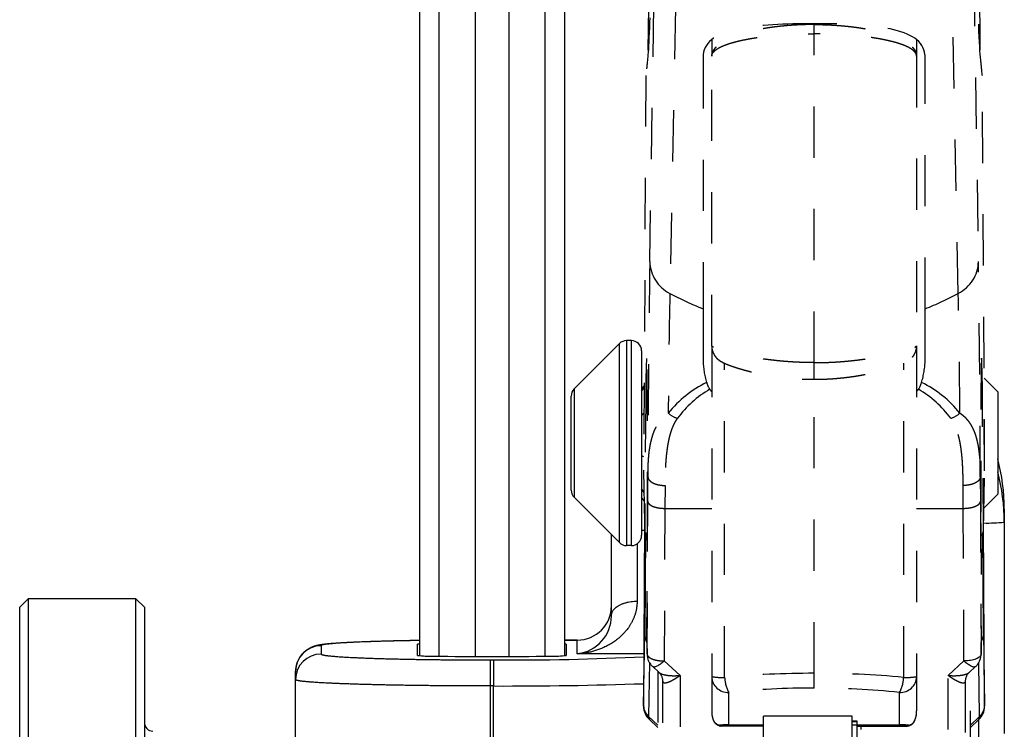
# Model space of a CAD drawing. Extents: x 117 to 632, y 106 to 545.
# Tile 3 of 8: x 117 to 174, y 375 to 417. Entities that reach past the tile are written whole.
import ezdxf

# ---------------------------------------------------------------- set-up
doc = ezdxf.new("R2010")
doc.units = 0
doc.linetypes.add('DASHED', pattern=[6, 3, -3])
doc.layers.get('0').update_dxf_attribs({"linetype": 'CONTINUOUS'})

msp = doc.modelspace()

# ---------------------------------------------------------------- linework, layer by layer
at = {"color": 7, "linetype": 'CONTINUOUS'}
for p, q in [((140.023, 545.247), (140.023, 379.459)), ((141.172, 545.247), (141.172, 379.429)), ((143.291, 545.247), (143.291, 379.415)), ((145.255, 545.247), (145.255, 379.415)), ((147.374, 545.247), (147.374, 379.429)), ((148.523, 545.247), (148.523, 379.459)), ((152.436, 397.91), (152.16, 397.91)), ((152.16, 397.91), (152.16, 391.596)), ((152.436, 391.596), (152.436, 397.91)), ((151.736, 397.734), (149.087, 395.086)), ((151.736, 391.605), (151.736, 397.734)), ((153.036, 397.31), (153.036, 391.627)), ((173.089, 395.708), (173.886, 394.91)), ((149.087, 395.086), (149.087, 391.744)), ((153.181, 395.277), (153.036, 395.075)), ((153.036, 394.988), (153.181, 395.182)), ((153.181, 395.174), (153.036, 394.978)), ((173.886, 394.91), (173.886, 391.805)), ((148.911, 391.766), (148.911, 394.662)), ((153.036, 393.566), (153.172, 393.659)), ((153.172, 393.631), (153.036, 393.53)), ((148.911, 389.159), (148.911, 391.766)), ((149.087, 391.744), (149.087, 388.734)), ((151.736, 386.086), (151.736, 391.605)), ((152.16, 391.596), (152.16, 385.91)), ((152.436, 385.91), (152.436, 391.596)), ((153.036, 391.627), (153.036, 386.51)), ((173.886, 391.805), (173.886, 388.91)), ((153.036, 391.173), (153.157, 391.129)), ((153.157, 391.096), (153.036, 391.132)), ((153.036, 389.212), (153.176, 389.043)), ((153.177, 389.026), (153.036, 389.191)), ((151.736, 386.086), (149.087, 388.734)), ((153.186, 388.537), (153.036, 388.745)), ((173.078, 388.102), (173.886, 388.91)), ((174.273, 388.043), (174.273, 387.284)), ((153.21, 387.294), (153.15, 376.506)), ((173.123, 376.506), (173.063, 387.293)), ((174.273, 387.284), (174.273, 374.897)), ((151.273, 381.811), (151.273, 386.548)), ((153.036, 386.813), (153.207, 386.813)), ((153.256, 386.632), (153.218, 380.774)), ((173.054, 380.774), (173.017, 386.632)), ((152.436, 385.91), (152.16, 385.91)), ((152.773, 386.014), (152.773, 382.651)), ((117.123, 382.794), (116.623, 382.294)), ((116.623, 371.044), (116.623, 382.294)), ((117.123, 382.794), (117.123, 371.044)), ((123.423, 382.794), (117.123, 382.794)), ((123.423, 371.044), (123.423, 382.794)), ((123.423, 382.794), (123.923, 382.294)), ((123.923, 382.294), (123.923, 371.044)), ((151.273, 381.8), (151.273, 381.811)), ((153.152, 376.525), (153.218, 380.774)), ((173.054, 380.774), (173.12, 376.525)), ((134.273, 380.044), (134.273, 379.558)), ((139.923, 379.476), (139.923, 380.127)), ((148.523, 380.376), (149.273, 380.376)), ((149.273, 380.375), (148.523, 380.375)), ((148.623, 380.127), (148.623, 379.476)), ((149.273, 379.573), (149.273, 380.375)), ((153.167, 379.573), (149.273, 379.573)), ((144.173, 379.213), (144.373, 379.213)), ((144.173, 379.213), (144.173, 377.687)), ((144.373, 379.213), (144.373, 377.687)), ((153.494, 379.058), (153.445, 375.905)), ((172.828, 375.905), (172.778, 379.058)), ((132.773, 378.059), (132.773, 378.545)), ((132.773, 378.06), (132.773, 378.059)), ((132.773, 363.559), (132.773, 378.059)), ((144.373, 377.687), (144.173, 377.687)), ((144.173, 377.687), (144.173, 367.986)), ((144.373, 368.101), (144.373, 377.687)), ((153.152, 376.506), (153.152, 376.526)), ((153.152, 376.498), (153.152, 376.506)), ((173.12, 376.526), (173.121, 376.506)), ((173.121, 376.506), (173.12, 376.498)), ((153.445, 375.905), (153.443, 375.86)), ((153.445, 375.905), (153.986, 375.4)), ((160.173, 374.446), (160.173, 375.912)), ((165.373, 375.912), (160.173, 375.912)), ((165.373, 374.446), (165.373, 375.912)), ((172.286, 375.4), (172.828, 375.905)), ((172.829, 375.86), (172.828, 375.905)), ((153.491, 375.719), (153.986, 375.257)), ((172.286, 375.257), (172.781, 375.718)), ((172.773, 373.321), (172.773, 375.711))]:
    msp.add_line(p, q, dxfattribs=at)
at = {"color": 7, "linetype": 'DASHED'}
for p, q in [((153.511, 402.535), (153.789, 419.281)), ((172.483, 419.313), (172.762, 402.535)), ((155.021, 417.394), (154.691, 400.676)), ((171.581, 400.676), (171.251, 417.427)), ((163.14, 416.414), (163.14, 416.466)), ((163.14, 415.876), (163.14, 416.414)), ((163.14, 396.619), (163.14, 415.876)), ((157.14, 415.531), (157.14, 414.567)), ((169.14, 415.525), (169.14, 414.567)), ((157.14, 414.567), (157.14, 414.569)), ((157.14, 397.597), (157.14, 414.567)), ((169.14, 414.567), (169.14, 397.597)), ((156.636, 414.502), (156.636, 399.775)), ((169.636, 399.775), (169.636, 414.502)), ((153.288, 413.44), (153.15, 390.299)), ((153.288, 413.439), (153.152, 390.307)), ((153.288, 413.439), (153.288, 413.44)), ((172.984, 413.441), (172.984, 413.439)), ((173.123, 390.299), (172.984, 413.441)), ((173.121, 390.307), (172.985, 413.44)), ((156.636, 399.775), (156.636, 396.769)), ((169.636, 396.769), (169.636, 399.775)), ((157.14, 397.597), (157.14, 378.233)), ((169.14, 397.597), (169.14, 378.233)), ((157.899, 378.189), (157.9, 396.581)), ((163.14, 395.643), (163.14, 396.619)), ((163.14, 378.431), (163.14, 395.643)), ((153.279, 394.371), (153.218, 386.853)), ((153.279, 394.371), (153.372, 394.371)), ((172.9, 394.371), (172.994, 394.371)), ((173.054, 386.853), (172.994, 394.371)), ((153.152, 390.314), (153.152, 390.307)), ((153.152, 390.314), (153.152, 390.299)), ((153.152, 390.307), (153.152, 390.299)), ((153.152, 390.299), (153.152, 390.278)), ((173.12, 390.307), (173.12, 390.314)), ((173.121, 390.299), (173.12, 390.307)), ((173.12, 390.278), (173.121, 390.299)), ((173.121, 390.299), (173.121, 390.314)), ((153.152, 390.278), (153.218, 386.853)), ((153.401, 388.495), (153.408, 389.927)), ((172.864, 389.925), (172.872, 388.495)), ((173.054, 386.853), (173.12, 390.278)), ((154.408, 389.428), (154.401, 388.086)), ((171.872, 388.086), (171.865, 389.426)), ((153.359, 379.56), (153.401, 388.495)), ((154.401, 388.086), (154.359, 379.151)), ((154.401, 388.086), (157.14, 388.086)), ((169.14, 388.086), (171.872, 388.086)), ((171.913, 379.151), (171.872, 388.086)), ((172.872, 388.495), (172.913, 379.56)), ((153.346, 380.231), (153.376, 387.209)), ((172.896, 387.209), (172.926, 380.231)), ((153.346, 380.231), (153.359, 379.56)), ((172.913, 379.56), (172.926, 380.231)), ((153.359, 379.56), (153.359, 379.542)), ((172.913, 379.56), (172.913, 379.54)), ((153.685, 378.821), (154.056, 378.483)), ((154.359, 379.151), (155.286, 378.305)), ((170.986, 378.305), (171.913, 379.151)), ((172.217, 378.483), (172.588, 378.821)), ((153.986, 378.546), (153.986, 361.237)), ((155.286, 378.305), (155.286, 357.13)), ((157.14, 378.233), (157.14, 376.238)), ((163.14, 377.566), (163.14, 378.431)), ((169.14, 378.233), (169.14, 376.238)), ((170.986, 357.13), (170.986, 378.305)), ((172.286, 361.237), (172.286, 378.546)), ((154.286, 377.973), (154.286, 377.952)), ((154.286, 357.538), (154.286, 377.957)), ((154.286, 377.952), (154.286, 377.957)), ((171.986, 377.973), (171.986, 377.952)), ((171.986, 377.957), (171.986, 357.538)), ((171.986, 377.957), (171.986, 377.952)), ((158.14, 375.412), (158.14, 377.308)), ((168.14, 375.412), (168.14, 377.308)), ((160.173, 375.344), (157.682, 375.344)), ((160.173, 375.347), (157.7, 375.347)), ((158.14, 375.412), (160.173, 375.412)), ((158.14, 375.398), (158.14, 375.412)), ((160.173, 375.398), (158.14, 375.398)), ((165.373, 375.656), (165.64, 375.656)), ((165.64, 375.585), (165.373, 375.585)), ((165.636, 375.401), (165.373, 375.401)), ((165.636, 375.412), (165.636, 375.401)), ((165.636, 375.401), (165.636, 372.856)), ((165.64, 375.656), (165.64, 375.412)), ((165.64, 375.398), (165.64, 375.412)), ((165.64, 375.412), (168.14, 375.412)), ((168.14, 375.398), (165.64, 375.398)), ((168.581, 375.347), (165.64, 375.347)), ((165.64, 375.344), (168.598, 375.344)), ((165.886, 357.13), (165.886, 375.344)), ((168.14, 375.412), (168.14, 375.398))]:
    msp.add_line(p, q, dxfattribs=at)
at = {"color": 7, "linetype": 'CONTINUOUS'}
for centre, radius, start, end in [((-25142.384, 660.055), 25296.999, 359.4447719, 359.5361401), ((25565.639, 660.912), 25393.985, 180.4638789, 180.5550407), ((152.16, 397.31), 0.6, 90, 135.03109), ((152.436, 397.31), 0.6, 0.08034, 90), ((149.511, 394.662), 0.6, 135.05841, 180.00001), ((162.882, 388.043), 11.391, 0.0008, 14.97841), ((162.886, 388.043), 11.387, 0.00085, 14.98103), ((162.886, 387.284), 11.387, 0.00013, 14.98103), ((149.511, 389.159), 0.6, 180, 224.87294), ((173.328, 395.278), 8.05, 268.11438, 276.74564), ((152.436, 386.51), 0.6, 270, 359.93877), ((152.16, 386.51), 0.6, 224.96264, 270), ((149.274, 382.375), 1.999, 269.96861, 359.9647), ((149.274, 382.375), 1.999, 269.98255, 359.97744), ((149.019, 381.813), 2.255, 276.48379, 359.68455), ((154.248, 380.766), 1.029, 179.58947, 208.87186), ((172.025, 380.766), 1.029, 331.12815, 0.41053), ((134.273, 378.544), 1.5, 89.98255, 179.98254), ((140.013, 379.909), 0.235, 87.43137, 112.37707), ((148.534, 379.909), 0.235, 67.62293, 92.56863), ((134.273, 378.059), 1.5, 89.98255, 179.98254), ((140.639, 385.009), 5.579, 262.63358, 271.84945), ((144.273, 688.259), 308.845, 269.3591, 270.6409), ((145.412, 537.369), 158.16, 269.62355, 272.80993), ((147.908, 385.009), 5.579, 268.15055, 277.36642), ((145.043, 620.357), 242.671, 269.84196, 271.91622), ((153.976, 376.534), 0.823, 180.57895, 229.85481), ((154.025, 376.509), 0.873, 180.16617, 228.15767), ((154.208, 376.494), 1.056, 179.77249, 227.22538), ((172.065, 376.494), 1.056, 312.77459, 0.22748), ((172.297, 376.534), 0.823, 310.14519, 359.42105), ((172.247, 376.509), 0.873, 311.84233, 359.83382), ((124.423, 375.544), 0.5, 179.99998, 270), ((153.617, 375.84), 0.175, 174.05641, 223.93984), ((172.656, 375.84), 0.175, 316.23821, 5.92354)]:
    msp.add_arc(centre, radius, start, end, dxfattribs=at)
at = {"color": 7, "linetype": 'DASHED'}
for centre, radius, start, end in [((1274.219, 387.099), 1120.815, 179.210883, 179.855453), ((155.671, 402.602), 2.161, 181.77668, 243.04815), ((170.602, 402.602), 2.161, 296.95185, 358.22332), ((-948.086, 387.097), 1120.954, 0.144532, 0.789093), ((715.763, 389.774), 561.178, 178.88687, 179.6028), ((162.752, 415.524), 16.895, 241.50163, 248.77649), ((163.52, 415.524), 16.895, 291.22351, 298.49837), ((-389.49, 389.774), 561.177, 0.3972, 1.11313), ((200.13, 394.712), 46.853, 177.35898, 180.41775), ((161.382, 396.853), 4.746, 181.02012, 197.11477), ((164.891, 396.853), 4.746, 342.88522, 358.97993), ((126.142, 394.712), 46.853, 359.58225, 2.64102), ((-27727.03, 385.559), 27895.413, 359.9848619, 0.0226385), ((159.737, 389.527), 6.597, 116.00832, 141.15406), ((160.321, 389.482), 6.477, 120.56807, 143.22521), ((158.065, 395.77), 1.258, 194.41579, 214.41373), ((159.858, 397.171), 3.532, 216.72353, 219.71135), ((166.429, 397.16), 3.514, 320.49223, 323.28142), ((168.208, 395.77), 1.259, 325.58704, 345.58331), ((165.952, 389.482), 6.477, 36.77478, 59.43193), ((166.536, 389.527), 6.597, 38.84606, 63.99163), ((155.547, 394.703), 1.406, 227.60896, 252.86266), ((170.726, 394.703), 1.406, 287.13753, 312.39124), ((153.904, 386.855), 0.685, 180.12134, 219.24521), ((172.369, 386.855), 0.685, 320.75479, 359.87866), ((154.359, 379.56), 1, 181.03694, 227.61528), ((171.913, 379.56), 1, 312.39899, 358.89522), ((153.562, 377.952), 0.725, 1.66302, 47.23352), ((158.104, 378.272), 0.964, 182.34169, 272.16432), ((157.739, 382.02), 3.834, 261.02674, 272.39321), ((163.104, 322.258), 56.173, 89.96234, 95.31664), ((160.064, 378.31), 2.169, 183.20313, 207.5102), ((163.177, 322.258), 56.173, 84.68336, 90.03766), ((168.177, 378.272), 0.964, 267.83568, 357.65831), ((166.217, 378.31), 2.169, 332.4898, 356.79687), ((168.542, 382.02), 3.834, 267.60679, 278.97326), ((172.711, 377.952), 0.725, 132.76645, 178.33698), ((163.111, 329.519), 48.047, 89.96469, 95.93782), ((163.17, 329.519), 48.047, 84.06218, 90.03531), ((158.581, 376.212), 1.441, 179.00269, 186.07529), ((158.209, 376.202), 1.069, 178.10521, 184.85379), ((158.794, 376.235), 1.655, 184.26782, 198.58127), ((158.781, 376.24), 1.643, 186.70012, 199.0868), ((167.844, 376.203), 1.296, 331.69495, 1.5145), ((167.779, 376.206), 1.362, 333.18109, 1.3412), ((157.235, 375.711), 0.0108, 199.65979, 230.35237), ((157.698, 375.873), 0.501, 199.36781, 209.57383), ((157.693, 375.876), 0.495, 200.4447, 258.03348), ((157.644, 375.839), 0.437, 198.17922, 209.19093), ((157.727, 375.865), 0.523, 206.89981, 265.23482), ((158.121, 368.422), 6.989, 89.8403, 94.35605), ((157.709, 375.526), 0.179, 228.64639, 267.33133), ((157.684, 375.402), 0.0579, 269.27227, 286.45971), ((158.127, 373.58), 1.818, 89.56523, 103.56652), ((168.16, 368.422), 6.989, 85.64395, 90.1597), ((168.154, 373.58), 1.818, 76.43348, 90.43477), ((168.572, 375.526), 0.179, 272.66867, 311.35361), ((168.597, 375.402), 0.0579, 253.53677, 270.60685), ((168.564, 375.842), 0.499, 273.94267, 325.59034), ((168.618, 375.82), 0.435, 279.64024, 327.82838), ((168.771, 375.708), 0.252, 324.06103, 332.33246), ((168.924, 375.596), 0.0622, 325.17389, 353.4044), ((168.988, 375.598), 0.00932, 258.72894, 315.15733)]:
    msp.add_arc(centre, radius, start, end, dxfattribs=at)
for points, degree, knots in [([(153.786, 428.805), (153.748, 426.945), (153.707, 424.946), (153.643, 421.858), (153.616, 420.529), (153.526, 416.822), (153.46, 415.157), (153.359, 414.148), (153.324, 413.794), (153.288, 413.44)], 3, [0, 0, 0, 0, 0.907986, 0.907986, 1.572747, 1.572747, 3.190328, 3.190328, 4.058003, 4.058003, 4.058003, 4.058003]), ([(172.984, 413.441), (172.949, 413.797), (172.914, 414.15), (172.797, 415.315), (172.719, 417.569), (172.589, 423.843), (172.537, 426.344), (172.486, 428.831)], 3, [0, 0, 0, 0, 0.867635, 0.867635, 2.854872, 2.854872, 4.223729, 4.223729, 4.223729, 4.223729]), ([(163.136, 416.466), (161.452, 416.466), (159.877, 416.4), (157.477, 415.906), (156.73, 415.448), (156.64, 414.62), (156.636, 414.542), (156.636, 414.502)], 3, [0, 0, 0, 0, 1, 1, 2.013004, 2.013004, 2.061702, 2.061702, 2.061702, 2.061702]), ([(163.14, 416.414), (162.553, 416.414), (161.52, 416.351), (160.194, 416.202), (158.931, 415.899), (158.214, 415.631), (157.493, 415.255), (157.141, 414.771), (157.14, 414.567)], 2, [0, 0, 0, 0.122336, 0.219973, 0.417122, 0.556238, 0.656031, 0.857651, 1, 1, 1]), ([(169.636, 414.502), (169.636, 414.542), (169.632, 414.62), (169.543, 415.448), (168.795, 415.906), (166.396, 416.4), (164.821, 416.466), (163.136, 416.466)], 3, [0, 0, 0, 0, 0.048698, 0.048698, 1.061702, 1.061702, 2.061702, 2.061702, 2.061702, 2.061702]), ([(163.14, 416.414), (163.727, 416.414), (164.761, 416.351), (166.087, 416.202), (167.35, 415.899), (168.067, 415.631), (168.788, 415.255), (169.14, 414.771), (169.14, 414.567)], 2, [0, 0, 0, 0.122336, 0.219973, 0.417122, 0.556238, 0.656031, 0.857651, 1, 1, 1]), ([(157.14, 414.569), (157.142, 414.713), (157.493, 415.054), (158.552, 415.445), (160.194, 415.725), (161.52, 415.831), (162.553, 415.876), (163.14, 415.876)], 2, [0.0013562, 0.0013562, 0.0013562, 0.1423494, 0.3439692, 0.5828778, 0.7800273, 0.8776637, 1, 1, 1]), ([(169.14, 414.567), (169.14, 414.711), (168.788, 415.054), (167.729, 415.445), (166.087, 415.725), (164.761, 415.831), (163.727, 415.876), (163.14, 415.876)], 2, [0, 0, 0, 0.142349, 0.343969, 0.582878, 0.780027, 0.877664, 1, 1, 1]), ([(157.14, 397.597), (157.141, 397.474), (157.203, 397.222), (157.332, 396.991), (157.503, 396.812), (157.633, 396.72), (157.778, 396.636), (157.943, 396.561), (158.422, 396.362), (159.686, 396.011), (161.042, 395.768), (162.432, 395.643), (163.14, 395.643)], 2, [0, 0, 0, 0.027886, 0.059527, 0.090674, 0.125872, 0.153009, 0.214018, 0.263716, 0.492953, 0.679641, 0.841864, 1, 1, 1]), ([(163.14, 396.619), (162.643, 396.619), (161.457, 396.676), (159.93, 396.85), (158.494, 397.137), (157.519, 397.414), (157.141, 397.57), (157.14, 397.597)], 2, [0, 0, 0, 0.104876, 0.253381, 0.454189, 0.655161, 0.85301, 1, 1, 1]), ([(163.14, 395.643), (163.849, 395.643), (165.239, 395.768), (166.595, 396.011), (167.859, 396.362), (168.338, 396.561), (168.503, 396.636), (168.648, 396.72), (168.778, 396.812), (168.948, 396.991), (169.078, 397.222), (169.14, 397.474), (169.14, 397.597)], 2, [0, 0, 0, 0.1581364, 0.3203586, 0.5070474, 0.7362839, 0.7859819, 0.8469912, 0.8741281, 0.9093257, 0.9404729, 0.9721135, 1, 1, 1]), ([(163.14, 396.619), (163.638, 396.619), (164.824, 396.676), (166.351, 396.85), (167.787, 397.137), (168.762, 397.414), (169.14, 397.57), (169.14, 397.597)], 2, [0, 0, 0, 0.104876, 0.253381, 0.454189, 0.655161, 0.85301, 1, 1, 1]), ([(153.408, 389.926), (153.409, 390.505), (153.494, 391.694), (153.744, 392.561), (154.004, 393.082), (154.359, 393.502), (154.599, 393.665)], 2, [0, 0, 0, 0.2397214, 0.5481795, 0.7081921, 0.8615123, 1, 1, 1]), ([(155.132, 393.359), (154.984, 393.16), (154.772, 392.681), (154.615, 392.11), (154.463, 391.185), (154.409, 389.985), (154.408, 389.428)], 2, [0, 0, 0, 0.130464, 0.280917, 0.441042, 0.753729, 1, 1, 1]), ([(171.865, 389.426), (171.863, 390.072), (171.799, 391.24), (171.647, 392.197), (171.447, 392.817), (171.26, 393.198), (171.14, 393.359)], 2, [0, 0, 0, 0.285129, 0.549494, 0.772481, 0.894514, 1, 1, 1]), ([(171.674, 393.665), (171.868, 393.532), (172.179, 393.201), (172.51, 392.646), (172.761, 391.743), (172.864, 390.597), (172.864, 389.925)], 2, [0, 0, 0, 0.112355, 0.237904, 0.461226, 0.722062, 1, 1, 1]), ([(154.054, 378.484), (154.092, 378.45), (154.277, 378.359), (154.671, 378.292), (155.094, 378.288), (155.286, 378.305)], 2, [0.1647688, 0.1647688, 0.1647688, 0.2744197, 0.517416, 0.7869596, 1, 1, 1]), ([(155.286, 378.305), (155.138, 378.192), (154.81, 377.985), (154.505, 377.855), (154.293, 377.853), (154.286, 377.952)], 2, [0, 0, 0, 0.2130404, 0.4825841, 0.7255804, 1, 1, 1]), ([(170.986, 378.305), (171.178, 378.288), (171.602, 378.292), (171.996, 378.359), (172.181, 378.45), (172.219, 378.484)], 2, [0, 0, 0, 0.2130404, 0.4825841, 0.7255804, 0.8355535, 0.8355535, 0.8355535]), ([(171.986, 377.952), (171.979, 377.853), (171.767, 377.855), (171.462, 377.985), (171.135, 378.192), (170.986, 378.305)], 2, [0, 0, 0, 0.27442, 0.517416, 0.78696, 1, 1, 1])]:
    msp.add_open_spline(points, degree=degree, knots=knots, dxfattribs=at)
for points, weights, knots in [([(153.376, 387.209), (153.401, 392.755), (153.358, 395.86), (153.345, 396.871), (153.328, 396.871)], [1, 0.759401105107, 1, 0.906478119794, 0.88566099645], [0, 0, 0, 0.5, 0.5, 0.6943523, 0.6943523, 0.6943523]), ([(172.945, 396.871), (172.928, 396.871), (172.914, 395.86), (172.872, 392.755), (172.896, 387.209)], [0.88566096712, 0.90647805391, 1, 0.759401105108, 1], [0.3056476, 0.3056476, 0.3056476, 0.5, 0.5, 1, 1, 1])]:
    msp.add_rational_spline(points, weights, degree=2, knots=knots, dxfattribs=at)
for points, weights in [([(153.408, 389.926), (153.415, 389.432), (154.408, 389.428)], [1, 0.709633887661, 1]), ([(172.864, 389.925), (172.857, 389.431), (171.865, 389.426)], [1, 0.709634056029, 1]), ([(153.401, 388.495), (153.408, 388.09), (154.401, 388.086)], [1, 0.709797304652, 1]), ([(171.872, 388.086), (172.864, 388.09), (172.872, 388.495)], [1, 0.709797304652, 1]), ([(153.359, 379.56), (153.367, 379.155), (154.359, 379.151)], [1, 0.709797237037, 1])]:
    msp.add_rational_spline(points, weights, degree=2, dxfattribs=at)
at = {"color": 7, "linetype": 'CONTINUOUS'}
for points, knots in [([(152.773, 382.651), (152.769, 382.252), (152.581, 381.649), (152.332, 381.182), (151.791, 380.504), (150.762, 379.86), (149.72, 379.593), (149.273, 379.573)], [0, 0, 0, 0.1260094, 0.2182144, 0.3189589, 0.5477534, 0.8091066, 1, 1, 1]), ([(140.023, 380.35), (139.574, 380.343), (138.162, 380.316), (136.671, 380.268), (135.273, 380.204), (134.545, 380.137), (134.254, 380.099), (134.042, 380.058), (133.879, 380.013), (133.716, 379.955), (133.518, 379.856), (133.219, 379.646), (132.887, 379.193), (132.773, 378.724), (132.773, 378.545)], [0.2351071, 0.2351071, 0.2351071, 0.2947511, 0.4309436, 0.5389545, 0.7094747, 0.7693791, 0.8193921, 0.8494252, 0.8692721, 0.888376, 0.9069303, 0.94017, 0.9776851, 1, 1, 1]), ([(134.273, 379.558), (134.277, 379.489), (135.455, 379.39), (136.747, 379.326), (138.411, 379.274), (140.364, 379.237), (142.239, 379.218), (143.619, 379.213), (144.173, 379.213)], [0, 0, 0, 0.250152, 0.393044, 0.535929, 0.678806, 0.821678, 0.928828, 1, 1, 1]), ([(144.173, 377.687), (143.536, 377.687), (141.946, 377.693), (139.787, 377.713), (137.538, 377.754), (135.622, 377.81), (134.135, 377.878), (132.778, 377.985), (132.773, 378.059)], [0, 0, 0, 0.071173, 0.178325, 0.321199, 0.464077, 0.606962, 0.749852, 1, 1, 1])]:
    msp.add_open_spline(points, degree=2, knots=knots, dxfattribs=at)
for points, weights in [([(151.273, 381.812), (151.274, 382.651), (152.773, 382.651)], [0.999883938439, 0.707164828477, 1]), ([(149.273, 380.375), (149.273, 380.376), (149.273, 380.376)], [1, 0.996539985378, 0.993394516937])]:
    msp.add_rational_spline(points, weights, degree=2, dxfattribs=at)
msp.add_rational_spline([(140.023, 380.349), (138.346, 380.323), (137.056, 380.278), (134.273, 380.181), (134.273, 380.044)], [0.961980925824, 0.963191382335, 1, 0.923879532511, 1], degree=2, knots=[0.2582213, 0.2582213, 0.2582213, 0.5, 0.5, 1, 1, 1], dxfattribs=at)
at = {"color": 7, "linetype": 'DASHED'}
for points in [[(172.913, 379.56), (172.909, 379.336), (172.461, 379.154), (171.914, 379.151)], [(154.359, 379.151), (154.044, 378.864), (153.776, 378.738), (153.685, 378.821)], [(172.588, 378.821), (172.497, 378.737), (172.229, 378.863), (171.913, 379.151)]]:
    msp.add_open_spline(points, degree=3, dxfattribs=at)

doc.saveas('drawing.dxf')
